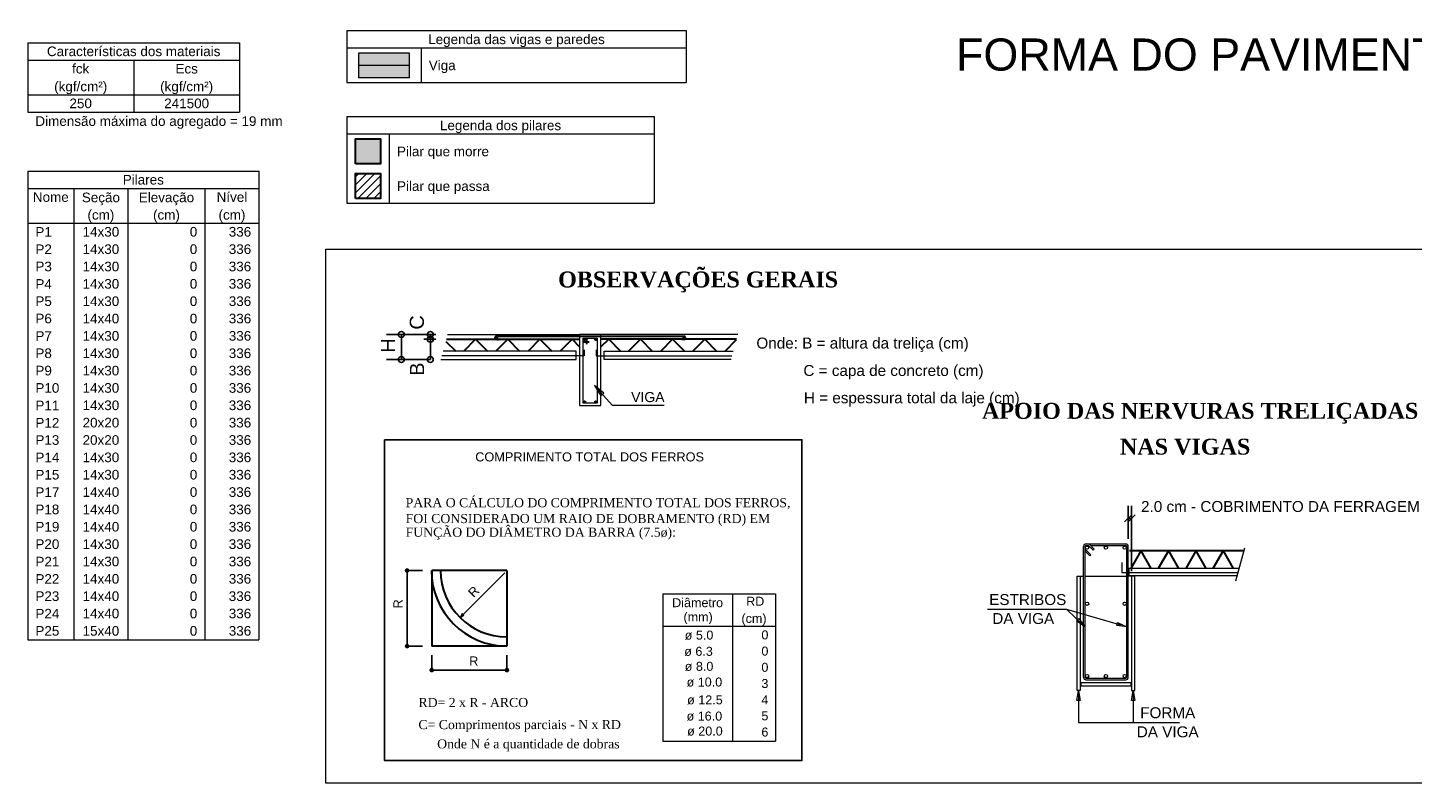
# Model space of a CAD drawing. Header units: millimetres. Extents: x 1434 to 2277, y -793 to -278.
# Tile 26 of 111: x 1748 to 1778, y -632 to -615. Entities that reach past the tile are written whole.
import ezdxf

# ---------------------------------------------------------------- set-up
doc = ezdxf.new("R2010")
doc.units = ezdxf.units.MM
doc.linetypes.add('NULL', pattern=[0])
for name, color, linetype in [('10', 250, 'Continuous'), ('4', 1, 'Continuous'), ('6', 1, 'Continuous'), ('7', 1, 'Continuous')]:
    doc.layers.add(name, color=color, linetype=linetype)
for name, color, linetype, lineweight in [('AREAL', 7, 'Continuous', 5), ('Cotas', 1, 'Continuous', 0), ('DT-Armadura', 1, 'Continuous', 30), ('DT-Título', 250, 'Continuous', 20), ('FO-Eixos', 5, 'Continuous', 5), ('FO-Hachura pilar que morre', 106, 'Continuous', 5), ('FO-Hachura pilar que passa', 19, 'Continuous', 5), ('FO-Hachura viga', 43, 'Continuous', 5), ('FO-Indicacões', 152, 'Continuous', 9), ('FO-Pilares', 4, 'Continuous', 30), ('FO-Textos das vigas', 7, 'Continuous', 5), ('FO-Textos dos pilares', 7, 'Continuous', 5), ('FO-Títulos', 1, 'Continuous', 20), ('FO-Vigas', 1, 'Continuous', 20), ('LC-Tabelas', 1, 'Continuous', 20), ('LC-Textos das tabelas', 250, 'Continuous', 5), ('Textos', 7, 'Continuous', 9)]:
    doc.layers.add(name, color=color, linetype=linetype, lineweight=lineweight)
doc.styles.add('ARIAL', font='arial.ttf')
doc.styles.add('ArialBlack', font='txt')
doc.styles.get("Standard").update_dxf_attribs({"font": 'arial.ttf'})
doc.styles.add('TimesNewRoman', font='times.ttf')
doc.styles.add('TimesnewromanN', font='timesbd.ttf')
doc.dimstyles.new('UM_25.000000', dxfattribs={"dimtxt": 0.18, "dimasz": 0.1, "dimexe": 0.1, "dimexo": 0.2, "dimgap": 0, "dimtad": 1, "dimtih": 1, "dimtoh": 1, "dimdec": 1, "dimlfac": 25, "dimzin": 0, "dimdsep": 46, "dimtxsty": 'Standard', "dimcen": 0.09, "dimdle": 0.1, "dimadec": 1, "dimazin": 2, "dimtfac": 1, "dimtdec": 4, "dimtofl": 0, "dimtmove": 0, "dimatfit": 3, "dimfxl": 1, "dimtolj": 1, "dimarcsym": 0})

# ---------------------------------------------------------------- blocks, each defined once
blk = doc.blocks.new('_Dot')
at = {"color": 0, "linetype": 'ByBlock', "lineweight": -2}
blk.add_line((-0.5, 0), (-1, 0), dxfattribs=at)
at = {"color": 0, "linetype": 'ByBlock', "const_width": 0.5}
blk.add_lwpolyline([(-0.25, 0, 1), (0.25, 0, 1)], format="xyb", close=True, dxfattribs=at)
blk = doc.blocks.new('*D1470')
at = {"layer": 'Cotas', "color": 0, "lineweight": -2, "transparency": 16777216}
for p, q in [((1756.217, -627.19), (1755.875, -627.19)), ((1755.875, -627.29), (1755.875, -628.751)), ((1756.217, -628.851), (1755.875, -628.851))]:
    blk.add_line(p, q, dxfattribs=at)
at = {"layer": 'Cotas', "color": 0, "lineweight": -2, "transparency": 16777216, "xscale": 0.1, "yscale": 0.1, "zscale": 0.1}
for p, rotation in [((1755.875, -627.19), 90), ((1755.875, -628.851), 270)]:
    blk.add_blockref('_Dot', p, dxfattribs=dict(at, rotation=rotation))
at = {"layer": 'Cotas', "color": 7, "transparency": 16777216, "insert": (1755.675, -627.923), "char_height": 0.2, "attachment_point": 5, "rotation": 90, "style": 'ArialBlack'}
blk.add_mtext('\\A1;R', dxfattribs=at)
blk = doc.blocks.new('*D1471')
at = {"layer": 'Cotas', "color": 0, "lineweight": -2, "transparency": 16777216}
for p, q in [((1756.417, -629.051), (1756.417, -629.379)), ((1758.071, -629.051), (1758.071, -629.379)), ((1756.517, -629.379), (1757.971, -629.379))]:
    blk.add_line(p, q, dxfattribs=at)
at = {"layer": 'Cotas', "color": 0, "lineweight": -2, "transparency": 16777216, "xscale": 0.1, "yscale": 0.1, "zscale": 0.1, "rotation": 180}
blk.add_blockref('_Dot', (1756.417, -629.379), dxfattribs=at)
at = {"layer": 'Cotas', "color": 0, "lineweight": -2, "transparency": 16777216, "xscale": 0.1, "yscale": 0.1, "zscale": 0.1}
blk.add_blockref('_Dot', (1758.071, -629.379), dxfattribs=at)
at = {"layer": 'Cotas', "color": 7, "transparency": 16777216, "insert": (1757.342, -629.179), "char_height": 0.2, "attachment_point": 5, "rotation": 0.0057, "style": 'ArialBlack'}
blk.add_mtext('\\A1;R', dxfattribs=at)

msp = doc.modelspace()

# ---------------------------------------------------------------- hatches: boundary and pattern name
at = {"layer": 'FO-Hachura pilar que morre', "linetype": 'Continuous'}
msp.add_hatch(color=256, dxfattribs=at).paths.add_polyline_path([(1754.7425, -618.2553), (1754.7425, -617.7046), (1755.2932, -617.7046), (1755.2932, -618.2553), (1754.7425, -618.2553)])
at = {"layer": 'FO-Hachura pilar que passa', "linetype": 'Continuous'}
h = msp.add_hatch(dxfattribs=at)
h.set_pattern_fill('ANSI31', color=256, style=0)
h.set_pattern_definition([(45, (1714.29514, -620.27129), (-0.08838835, 0.08838835), [])])
h.paths.add_polyline_path([(1754.7425, -619.0177), (1754.7425, -618.4671), (1755.2932, -618.4671), (1755.2932, -619.0177), (1754.7425, -619.0177)])
at = {"layer": 'FO-Hachura viga', "linetype": 'Continuous'}
msp.add_hatch(color=256, dxfattribs=at).paths.add_polyline_path([(1754.8166, -616.364), (1754.8166, -615.8133), (1755.918, -615.8133), (1755.918, -616.364), (1754.8166, -616.364)])

# ---------------------------------------------------------------- linework, layer by layer
at = {"color": 7, "linetype": 'Continuous', "lineweight": 0}
for p, q in [((1759.6653, -622.0063), (1759.6653, -623.5663)), ((1760.1365, -622.0063), (1759.6653, -622.0063)), ((1760.1365, -623.5663), (1760.1365, -622.0063)), ((1759.5921, -622.3698), (1756.6671, -622.3698)), ((1759.5921, -622.5527), (1759.5921, -622.3698)), ((1760.2096, -622.3698), (1763.0453, -622.3698)), ((1760.2096, -622.5527), (1760.2096, -622.3698)), ((1756.6184, -622.5527), (1759.5921, -622.5527)), ((1762.9965, -622.5527), (1760.2096, -622.5527)), ((1759.6653, -623.5663), (1760.1365, -623.5663))]:
    msp.add_line(p, q, dxfattribs=at)
at = {"layer": '10', "linetype": 'Continuous'}
msp.add_lwpolyline([(1755.3792, -624.3188), (1764.5546, -624.3188), (1764.5546, -631.3672), (1755.3792, -631.3672)], close=True, dxfattribs=at)
at = {"layer": '4', "linetype": 'Continuous'}
for p, q in [((1756.5087, -622.0063), (1755.424, -622.0063)), ((1755.749, -622.5527), (1755.749, -622.0063)), ((1756.5087, -622.0063), (1756.0618, -622.0063)), ((1756.5087, -622.1098), (1756.2441, -622.1098)), ((1756.3868, -622.1098), (1756.3868, -622.0063)), ((1756.3868, -622.5527), (1756.3868, -622.1098)), ((1756.3868, -622.5527), (1755.424, -622.5527)), ((1756.3868, -622.5527), (1756.0618, -622.5527)), ((1771.7286, -626.497), (1771.7286, -625.7679)), ((1771.8036, -627.2064), (1771.8036, -625.7679)), ((1771.8078, -625.9668), (1771.6494, -626.1241)), ((1771.7265, -626.1241), (1771.8828, -625.9668)), ((1771.7286, -626.046), (1771.8036, -626.046))]:
    msp.add_line(p, q, dxfattribs=at)
at = {"layer": '4', "linetype": 'Continuous', "lineweight": 0}
for p, q in [((1760.2015, -623.292), (1759.9984, -623.1255)), ((1759.9984, -623.1255), (1760.1365, -623.3489)), ((1759.9984, -623.1255), (1760.3803, -623.5581)), ((1760.1365, -623.3489), (1760.2015, -623.292)), ((1760.3803, -623.5581), (1761.5259, -623.5581)), ((1770.3786, -628.046), (1768.6328, -628.046)), ((1771.5661, -628.3887), (1770.3786, -628.046)), ((1770.7744, -628.4272), (1770.3786, -628.046)), ((1770.589, -628.2991), (1770.6411, -628.246)), ((1770.7744, -628.4272), (1770.589, -628.2991)), ((1770.6411, -628.246), (1770.7744, -628.4272)), ((1771.4744, -628.4012), (1771.4953, -628.3304)), ((1771.6994, -628.4272), (1771.4744, -628.4012)), ((1771.4953, -628.3304), (1771.6994, -628.4272)), ((1770.5994, -630.0491), (1770.6369, -629.8262)), ((1770.6723, -630.0491), (1770.5994, -630.0491)), ((1770.6369, -629.8262), (1770.6369, -630.5314)), ((1770.6369, -629.8262), (1770.6723, -630.0491)), ((1771.7994, -630.0491), (1771.8369, -629.8262)), ((1771.8723, -630.0491), (1771.7994, -630.0491)), ((1771.8369, -629.8262), (1771.8723, -630.0491)), ((1771.8369, -629.8262), (1771.8369, -630.5314)), ((1770.6369, -630.5314), (1772.8536, -630.5314))]:
    msp.add_line(p, q, dxfattribs=at)
at = {"layer": '4', "linetype": 'Continuous'}
for points in [[(1755.814, -622.0063, 1), (1755.684, -622.0063), (1755.684, -622.0063, 1), (1755.814, -622.0063), (1755.814, -622.0063)], [(1756.4518, -622.0063, 1), (1756.3218, -622.0063), (1756.3218, -622.0063, 1), (1756.4518, -622.0063), (1756.4518, -622.0063)], [(1756.4518, -622.1098, 1), (1756.3218, -622.1098), (1756.3218, -622.1098, 1), (1756.4518, -622.1098), (1756.4518, -622.1098)], [(1755.814, -622.5527, 1), (1755.684, -622.5527), (1755.684, -622.5527, 1), (1755.814, -622.5527), (1755.814, -622.5527)], [(1756.4518, -622.5527, 1), (1756.3218, -622.5527), (1756.3218, -622.5527, 1), (1756.4518, -622.5527), (1756.4518, -622.5527)]]:
    msp.add_lwpolyline(points, format="xyb", dxfattribs=at)
at = {"layer": 'AREAL', "color": 7, "linetype": 'Continuous'}
for p, q in [((1770.7473, -629.5366), (1770.7473, -626.6616)), ((1770.7828, -629.5366), (1770.7828, -626.6616)), ((1770.7828, -626.7189), (1770.9057, -626.8429)), ((1770.7994, -626.6064), (1771.6744, -626.6064)), ((1770.7994, -626.6418), (1770.8578, -626.6418)), ((1770.8578, -626.6418), (1770.9578, -626.7418)), ((1770.8703, -626.6064), (1770.9786, -626.7179)), ((1770.9036, -626.6418), (1771.6744, -626.6418)), ((1770.9786, -626.7179), (1770.9578, -626.7418)), ((1771.6932, -626.6616), (1771.6932, -629.5366)), ((1771.7286, -629.5366), (1771.7286, -626.6616)), ((1770.7828, -626.7679), (1770.8828, -626.8689)), ((1770.9057, -626.8429), (1770.8828, -626.8689)), ((1770.7994, -629.5574), (1771.6744, -629.5574)), ((1770.7994, -629.5929), (1771.6744, -629.5929))]:
    msp.add_line(p, q, dxfattribs=at)
at = {"layer": 'AREAL', "linetype": 'Continuous', "lineweight": 0}
for p, q in [((1770.6036, -629.8262), (1770.6036, -627.3116)), ((1770.6036, -627.3116), (1770.6703, -627.3116)), ((1770.6703, -627.3116), (1770.6703, -629.8262)), ((1771.8036, -627.3116), (1771.8036, -629.8262)), ((1771.8703, -627.3116), (1771.8036, -627.3116)), ((1771.8703, -629.8262), (1771.8703, -627.3116)), ((1770.6848, -629.6595), (1770.6848, -629.722)), ((1771.7911, -629.6595), (1770.6848, -629.6595)), ((1770.6848, -629.722), (1771.7911, -629.722)), ((1771.7911, -629.722), (1771.7911, -629.6595)), ((1770.6703, -629.8262), (1770.6036, -629.8262)), ((1771.8036, -629.8262), (1771.8703, -629.8262))]:
    msp.add_line(p, q, dxfattribs=at)
at = {"layer": 'AREAL', "color": 7, "linetype": 'Continuous', "lineweight": 0}
for p, q in [((1771.739, -627.147), (1771.739, -627.3033)), ((1774.164, -627.147), (1771.739, -627.147)), ((1771.739, -627.3033), (1774.1203, -627.3033))]:
    msp.add_line(p, q, dxfattribs=at)
at = {"layer": 'AREAL', "color": 7, "linetype": 'Continuous'}
for centre in [(1770.8244, -626.6876), (1771.2369, -626.6876), (1771.6494, -626.6876), (1770.8244, -627.921), (1771.6494, -627.921), (1770.8244, -629.5106), (1771.2369, -629.5106), (1771.6494, -629.5106)]:
    msp.add_circle(centre, 0.0356, dxfattribs=at)
for centre, radius, start, end in [((1770.7994, -626.6606), 0.0546, 88.17446, 181.155), ((1770.8036, -626.6637), 0.023, 103.11644, 173.96231), ((1771.6744, -626.6606), 0.0546, 358.845, 91.82553), ((1771.6703, -626.6637), 0.023, 6.03769, 76.88355), ((1770.7994, -629.5376), 0.0546, 178.845, 271.82553), ((1770.8036, -629.5345), 0.023, 186.03769, 256.88355), ((1771.6744, -629.5376), 0.0546, 268.17447, 1.155), ((1771.6703, -629.5345), 0.023, 283.11645, 353.96231)]:
    msp.add_arc(centre, radius, start, end, dxfattribs=at)
at = {"layer": 'Cotas'}
msp.add_line((1758.0238, -627.2379), (1757.0388, -628.2229), dxfattribs=at)
msp.add_lwpolyline([(1757.0388, -628.2229), (1757.1254, -628.1729), (1757.0888, -628.1363)], close=True, dxfattribs=at)
at = {"layer": 'DT-Armadura', "linetype": 'Continuous'}
for p, q in [((1756.7403, -622.1098), (1759.6653, -622.1098)), ((1757.3821, -622.1098), (1757.1221, -622.3698)), ((1757.3821, -622.1098), (1757.6421, -622.3698)), ((1758.089, -622.1098), (1757.829, -622.3698)), ((1757.8453, -622.0388), (1761.9565, -622.0388)), ((1757.8453, -622.1184), (1757.8859, -622.118)), ((1758.089, -622.1098), (1758.349, -622.3698)), ((1758.7959, -622.1098), (1758.5359, -622.3698)), ((1758.7959, -622.1098), (1759.0559, -622.3698)), ((1759.5028, -622.1098), (1759.2428, -622.3698)), ((1759.5028, -622.1098), (1759.6653, -622.2784)), ((1759.8196, -622.0855), (1759.8196, -622.2155)), ((1763.1184, -622.1098), (1760.1365, -622.1098)), ((1760.3071, -622.1098), (1760.1365, -622.2784)), ((1760.3071, -622.1098), (1760.5671, -622.3698)), ((1761.0059, -622.1098), (1760.7459, -622.3698)), ((1761.0059, -622.1098), (1761.2659, -622.3698)), ((1761.7128, -622.1098), (1761.4528, -622.3698)), ((1761.7128, -622.1098), (1761.9728, -622.3698)), ((1761.9565, -622.118), (1761.9159, -622.118)), ((1762.4196, -622.1098), (1762.1596, -622.3698)), ((1762.4196, -622.1098), (1762.6796, -622.3698)), ((1763.1103, -622.122), (1762.8665, -622.3698)), ((1756.724, -622.1566), (1756.9434, -622.3698)), ((1759.7465, -622.1627), (1759.8765, -622.1627)), ((1774.2703, -626.7595), (1771.7536, -626.7595)), ((1772.0078, -626.7595), (1771.7828, -627.147)), ((1772.0078, -626.7595), (1772.2286, -627.147)), ((1772.6119, -626.7595), (1772.389, -627.147)), ((1772.6119, -626.7595), (1772.8348, -627.147)), ((1773.2119, -626.7595), (1772.9911, -627.147)), ((1773.2119, -626.7595), (1773.4369, -627.147)), ((1773.8161, -626.7595), (1773.5911, -627.147)), ((1773.8161, -626.7595), (1774.0369, -627.147))]:
    msp.add_line(p, q, dxfattribs=at)
at = {"layer": 'DT-Armadura', "linetype": 'Continuous', "lineweight": 0}
for p, q in [((1759.7465, -623.5155), (1759.7465, -622.0855)), ((1759.7465, -622.0855), (1760.0553, -622.0855)), ((1760.0553, -622.0855), (1760.0553, -623.5155)), ((1759.7709, -622.3455), (1759.7709, -622.4755)), ((1760.0309, -622.3455), (1760.0309, -622.4755)), ((1759.7709, -622.4755), (1756.6428, -622.4755)), ((1760.0309, -622.4755), (1763.0128, -622.4755)), ((1760.0553, -623.5155), (1759.7465, -623.5155)), ((1771.5869, -627.0137), (1771.5869, -627.2356)), ((1771.5869, -627.2356), (1774.139, -627.2356))]:
    msp.add_line(p, q, dxfattribs=at)
at = {"layer": 'DT-Armadura', "linetype": 'Continuous'}
for centre, radius in [((1757.8453, -622.0794), 0.0117), ((1759.779, -622.1098), 0.0195), ((1760.0228, -622.1098), 0.0195), ((1761.9565, -622.0794), 0.0117), ((1759.779, -623.4891), 0.0195), ((1760.0228, -623.4891), 0.0195)]:
    msp.add_circle(centre, radius, dxfattribs=at)
for centre, radius, start, end in [((1757.8461, -622.0786), 0.0398, 91.18641, 268.81359), ((1761.9565, -622.0794), 0.039, 270, 90)]:
    msp.add_arc(centre, radius, start, end, dxfattribs=at)
at = {"layer": 'DT-Título', "color": 18, "true_color": 0x000000}
msp.add_lwpolyline([(1754.0889, -620.1322), (1799.3853, -620.1322), (1799.3853, -631.8655), (1754.0889, -631.8655)], close=True, dxfattribs=at)
at = {"layer": 'FO-Eixos'}
msp.add_line((1754.8166, -616.0887), (1755.918, -616.0887), dxfattribs=at)
at = {"layer": 'FO-Indicacões', "linetype": 'Continuous'}
msp.add_line((1774.2848, -626.7022), (1774.0869, -627.4272), dxfattribs=at)
at = {"layer": 'FO-Pilares', "linetype": 'Continuous'}
for p, q in [((1758.0714, -627.1903), (1756.417, -627.1903)), ((1756.417, -627.1903), (1756.417, -628.8506)), ((1758.0714, -627.1903), (1758.0714, -628.8506)), ((1758.0714, -628.8506), (1756.417, -628.8506))]:
    msp.add_line(p, q, dxfattribs=at)
at = {"layer": 'FO-Pilares'}
for points in [[(1754.7425, -618.2553), (1754.7425, -617.7046), (1755.2932, -617.7046), (1755.2932, -618.2553), (1754.7425, -618.2553)], [(1754.7425, -619.0177), (1754.7425, -618.4671), (1755.2932, -618.4671), (1755.2932, -619.0177), (1754.7425, -619.0177)]]:
    msp.add_lwpolyline(points, close=True, dxfattribs=at)
at = {"layer": 'FO-Pilares', "linetype": 'Continuous'}
for radius in [1.6604, 1.4604]:
    msp.add_arc((1758.0714, -627.1903), radius, 180, 270, dxfattribs=at)
at = {"layer": 'FO-Textos das vigas'}
for p, q in [((1754.5519, -615.3229), (1762.0072, -615.3229)), ((1754.5519, -615.3229), (1754.5519, -616.4667)), ((1762.0072, -615.3229), (1762.0072, -616.4667)), ((1747.5352, -615.5953), (1752.1948, -615.5953)), ((1747.5352, -615.5953), (1747.5352, -615.9765)), ((1752.1948, -615.5953), (1752.1948, -615.9765)), ((1754.5519, -615.7042), (1762.0072, -615.7042)), ((1756.1827, -615.7042), (1756.1827, -616.4667)), ((1747.5352, -615.9765), (1752.1948, -615.9765)), ((1747.5352, -615.9765), (1747.5352, -617.1202)), ((1749.865, -615.9765), (1749.865, -617.1202)), ((1752.1948, -615.9765), (1752.1948, -617.1202)), ((1754.5519, -616.4667), (1762.0072, -616.4667)), ((1747.5352, -616.739), (1752.1948, -616.739)), ((1747.5352, -617.1202), (1752.1948, -617.1202)), ((1747.5352, -617.1202), (1752.1948, -617.1202)), ((1754.5519, -617.2142), (1761.3083, -617.2142)), ((1754.5519, -617.2142), (1754.5519, -619.1204)), ((1761.3083, -617.2142), (1761.3083, -619.1204)), ((1754.5519, -617.5954), (1761.3083, -617.5954)), ((1755.4838, -617.5954), (1755.4838, -619.1204)), ((1754.5519, -619.1204), (1761.3083, -619.1204))]:
    msp.add_line(p, q, dxfattribs=at)
at = {"layer": 'FO-Textos dos pilares'}
for p, q in [((1747.5352, -618.4167), (1752.6184, -618.4167)), ((1747.5352, -618.4167), (1747.5352, -628.7102)), ((1752.6184, -618.4167), (1752.6184, -628.7102)), ((1747.5352, -618.798), (1752.6184, -618.798)), ((1748.5518, -618.798), (1748.5518, -628.7102)), ((1749.7379, -618.798), (1749.7379, -628.7102)), ((1751.4323, -618.798), (1751.4323, -628.7102)), ((1747.5352, -619.5605), (1752.6184, -619.5605)), ((1747.5352, -628.7102), (1752.6184, -628.7102))]:
    msp.add_line(p, q, dxfattribs=at)
at = {"layer": 'FO-Vigas'}
msp.add_lwpolyline([(1754.8166, -616.364), (1754.8166, -615.8133), (1755.918, -615.8133), (1755.918, -616.364), (1754.8166, -616.364)], close=True, dxfattribs=at)
at = {"layer": 'LC-Tabelas'}
for p, q in [((1756.7646, -622.0063), (1759.6653, -622.0063)), ((1763.1428, -622.0063), (1760.1365, -622.0063)), ((1770.6703, -627.3116), (1770.7473, -627.3116)), ((1770.7828, -627.3116), (1771.6932, -627.3116)), ((1771.8036, -627.3116), (1771.7286, -627.3116)), ((1761.4967, -627.702), (1763.9763, -627.702)), ((1761.4967, -627.702), (1761.4967, -630.9364)), ((1763.0275, -627.702), (1763.0275, -630.9364)), ((1763.9763, -627.702), (1763.9763, -630.9364)), ((1761.4967, -628.4136), (1763.9763, -628.4136)), ((1761.4967, -630.9364), (1763.9763, -630.9364))]:
    msp.add_line(p, q, dxfattribs=at)

# ---------------------------------------------------------------- texts
at = {"layer": '6', "color": 244, "linetype": 'NULL', "char_height": 0.35, "attachment_point": 7, "line_spacing_factor": 0.9, "style": 'TimesnewromanN'}
for s, insert, width in [('OBSERVAÇÕES GERAIS', (1759.1959, -621.0811), 30.24), ('APOIO DAS NERVURAS TRELIÇADAS', (1768.5133, -623.9676), 194.88), ('NAS VIGAS', (1771.5473, -624.6521), 60.48)]:
    msp.add_mtext(s, dxfattribs=dict(at, insert=insert, width=width))
at = {"layer": '7', "color": 7, "linetype": 'NULL', "char_height": 0.312, "width": 1.4976, "attachment_point": 7, "rotation": 90.00021, "line_spacing_factor": 0.9, "style": 'ARIAL'}
for s, insert in [('C', (1756.2498, -621.8978)), ('H', (1755.6128, -622.4038)), ('B', (1756.2498, -622.9108))]:
    msp.add_mtext(s, dxfattribs=dict(at, insert=insert))
at = {"layer": '7', "color": 7, "linetype": 'NULL', "attachment_point": 7, "line_spacing_factor": 0.9, "style": 'ARIAL'}
for s, insert, char_height, width in [('Onde: B = altura da treliça (cm)', (1763.5541, -622.3872), 0.24, 36.864), ('C = capa de concreto (cm)', (1764.5882, -622.9884), 0.24, 28.8), ('VIGA', (1760.8008, -623.4932), 0.22, 4.224), ('H = espessura total da laje (cm)', (1764.5989, -623.5884), 0.24, 36.864), ('2.0 cm - COBRIMENTO DA FERRAGEM', (1772.0103, -625.9074), 0.24, 142.848), ('ESTRIBOS', (1768.6723, -627.9524), 0.24, 36.864), ('DA VIGA', (1768.7403, -628.3684), 0.24, 32.256), ('FORMA', (1771.9913, -630.4384), 0.24, 23.36359), ('DA VIGA', (1771.9163, -630.8584), 0.24, 32.256)]:
    msp.add_mtext(s, dxfattribs=dict(at, insert=insert, char_height=char_height, width=width))
at = {"layer": 'Cotas', "linetype": 'NULL', "insert": (1757.4802, -627.6535), "char_height": 0.2, "width": 1.817355, "attachment_point": 9, "rotation": 45.00011, "line_spacing_factor": 0.9, "style": 'ArialBlack'}
msp.add_mtext('R', dxfattribs=at)
at = {"layer": 'FO-Textos das vigas', "linetype": 'Continuous', "char_height": 0.2118, "line_spacing_factor": 0.798, "style": 'ARIAL'}
for s, insert, width, attachment_point in [('Legenda das vigas e paredes', (1758.2797, -615.6891), 7.789306, 8), ('Características dos materiais', (1749.865, -615.8918), 7.659099, 8), ('fck', (1748.7001, -616.273), 0.760991, 8), ('Ecs', (1751.0299, -616.273), 0.992471, 8), ('Viga', (1756.3517, -616.2611), 1.189229, 7), ('(kgf/cm²)', (1748.7005, -616.7243), 2.340843, 8), ('(kgf/cm²)', (1751.0295, -616.7243), 2.340843, 8), ('250', (1748.7001, -617.0355), 0.989578, 8), ('241500', (1751.0299, -617.0355), 1.979155, 8), ('Dimensão máxima do agregado = 19 mm', (1747.7045, -617.4863), 10.899821, 7), ('Legenda dos pilares', (1757.9301, -617.5803), 5.347191, 8), ('Pilar que morre', (1755.6531, -618.1523), 4.056689, 7), ('Pilar que passa', (1755.6531, -618.9153), 4.094305, 7)]:
    msp.add_mtext(s, dxfattribs=dict(at, insert=insert, width=width, attachment_point=attachment_point))
at = {"layer": 'FO-Textos dos pilares', "linetype": 'Continuous', "char_height": 0.2118, "line_spacing_factor": 0.798, "style": 'ARIAL'}
for s, insert, width, attachment_point in [('Pilares', (1750.0768, -618.7133), 1.817119, 8), ('Nível', (1752.0254, -619.0945), 1.354159, 8), ('Nome', (1748.0435, -619.0945), 1.582745, 8), ('Seção', (1749.1445, -619.1643), 1.684018, 8), ('Elevação', (1750.5855, -619.1643), 2.445009, 8), ('(cm)', (1749.1445, -619.5453), 1.186336, 8), ('(cm)', (1750.5855, -619.5453), 1.186336, 8), ('(cm)', (1752.0255, -619.5453), 1.186336, 8), ('P1', (1747.7046, -619.857), 0.726269, 7), ('14x30', (1749.1449, -619.857), 1.61168, 8), ('0', (1751.2629, -619.857), 0.329859, 9), ('336', (1752.449, -619.857), 0.989578, 9), ('P2', (1747.7046, -620.2382), 0.726269, 7), ('14x30', (1749.1449, -620.2382), 1.61168, 8), ('0', (1751.2629, -620.2382), 0.329859, 9), ('336', (1752.449, -620.2382), 0.989578, 9), ('P3', (1747.7046, -620.6195), 0.726269, 7), ('14x30', (1749.1449, -620.6195), 1.61168, 8), ('0', (1751.2629, -620.6195), 0.329859, 9), ('336', (1752.449, -620.6195), 0.989578, 9), ('P4', (1747.7046, -621.0007), 0.726269, 7), ('14x30', (1749.1449, -621.0007), 1.61168, 8), ('0', (1751.2629, -621.0007), 0.329859, 9), ('336', (1752.449, -621.0007), 0.989578, 9), ('P5', (1747.7046, -621.3819), 0.726269, 7), ('14x30', (1749.1449, -621.3819), 1.61168, 8), ('0', (1751.2629, -621.3819), 0.329859, 9), ('336', (1752.449, -621.3819), 0.989578, 9), ('P6', (1747.7046, -621.7632), 0.726269, 7), ('14x40', (1749.1449, -621.7632), 1.61168, 8), ('0', (1751.2629, -621.7632), 0.329859, 9), ('336', (1752.449, -621.7632), 0.989578, 9), ('P7', (1747.7046, -622.1444), 0.726269, 7), ('14x30', (1749.1449, -622.1444), 1.61168, 8), ('0', (1751.2629, -622.1444), 0.329859, 9), ('336', (1752.449, -622.1444), 0.989578, 9), ('P8', (1747.7046, -622.5257), 0.726269, 7), ('14x30', (1749.1449, -622.5257), 1.61168, 8), ('0', (1751.2629, -622.5257), 0.329859, 9), ('336', (1752.449, -622.5257), 0.989578, 9), ('P9', (1747.7046, -622.9069), 0.726269, 7), ('14x30', (1749.1449, -622.9069), 1.61168, 8), ('0', (1751.2629, -622.9069), 0.329859, 9), ('336', (1752.449, -622.9069), 0.989578, 9), ('P10', (1747.7046, -623.2881), 1.056128, 7), ('14x30', (1749.1449, -623.2881), 1.61168, 8), ('0', (1751.2629, -623.2881), 0.329859, 9), ('336', (1752.449, -623.2881), 0.989578, 9), ('P11', (1747.7046, -623.6694), 1.056128, 7), ('14x30', (1749.1449, -623.6694), 1.61168, 8), ('0', (1751.2629, -623.6694), 0.329859, 9), ('336', (1752.449, -623.6694), 0.989578, 9), ('P12', (1747.7046, -624.0506), 1.056128, 7), ('20x20', (1749.1449, -624.0506), 1.61168, 8), ('0', (1751.2629, -624.0506), 0.329859, 9), ('336', (1752.449, -624.0506), 0.989578, 9), ('P13', (1747.7046, -624.4319), 1.056128, 7), ('20x20', (1749.1449, -624.4319), 1.61168, 8), ('0', (1751.2629, -624.4319), 0.329859, 9), ('336', (1752.449, -624.4319), 0.989578, 9), ('P14', (1747.7046, -624.8131), 1.056128, 7), ('14x30', (1749.1449, -624.8131), 1.61168, 8), ('0', (1751.2629, -624.8131), 0.329859, 9), ('336', (1752.449, -624.8131), 0.989578, 9), ('P15', (1747.7046, -625.1943), 1.056128, 7), ('14x30', (1749.1449, -625.1943), 1.61168, 8), ('0', (1751.2629, -625.1943), 0.329859, 9), ('336', (1752.449, -625.1943), 0.989578, 9), ('P17', (1747.7046, -625.5756), 1.056128, 7), ('14x40', (1749.1449, -625.5756), 1.61168, 8), ('0', (1751.2629, -625.5756), 0.329859, 9), ('336', (1752.449, -625.5756), 0.989578, 9), ('P18', (1747.7046, -625.9568), 1.056128, 7), ('14x40', (1749.1449, -625.9568), 1.61168, 8), ('0', (1751.2629, -625.9568), 0.329859, 9), ('336', (1752.449, -625.9568), 0.989578, 9), ('P19', (1747.7046, -626.3381), 1.056128, 7), ('14x40', (1749.1449, -626.3381), 1.61168, 8), ('0', (1751.2629, -626.3381), 0.329859, 9), ('336', (1752.449, -626.3381), 0.989578, 9), ('P20', (1747.7046, -626.7193), 1.056128, 7), ('14x30', (1749.1449, -626.7193), 1.61168, 8), ('0', (1751.2629, -626.7193), 0.329859, 9), ('336', (1752.449, -626.7193), 0.989578, 9), ('P21', (1747.7046, -627.1005), 1.056128, 7), ('14x30', (1749.1449, -627.1005), 1.61168, 8), ('0', (1751.2629, -627.1005), 0.329859, 9), ('336', (1752.449, -627.1005), 0.989578, 9), ('P22', (1747.7046, -627.4818), 1.056128, 7), ('14x40', (1749.1449, -627.4818), 1.61168, 8), ('0', (1751.2629, -627.4818), 0.329859, 9), ('336', (1752.449, -627.4818), 0.989578, 9), ('P23', (1747.7046, -627.863), 1.056128, 7), ('14x40', (1749.1449, -627.863), 1.61168, 8), ('0', (1751.2629, -627.863), 0.329859, 9), ('336', (1752.449, -627.863), 0.989578, 9), ('P24', (1747.7046, -628.2443), 1.056128, 7), ('14x40', (1749.1449, -628.2443), 1.61168, 8), ('0', (1751.2629, -628.2443), 0.329859, 9), ('336', (1752.449, -628.2443), 0.989578, 9), ('P25', (1747.7046, -628.6255), 1.056128, 7), ('15x40', (1749.1449, -628.6255), 1.61168, 8), ('0', (1751.2629, -628.6255), 0.329859, 9), ('336', (1752.449, -628.6255), 0.989578, 9)]:
    msp.add_mtext(s, dxfattribs=dict(at, insert=insert, width=width, attachment_point=attachment_point))
at = {"layer": 'FO-Títulos', "insert": (1795.1208, -616.4192), "char_height": 0.706, "width": 54.352964, "attachment_point": 9, "line_spacing_factor": 0.798, "style": 'ARIAL'}
msp.add_mtext('FORMA DO PAVIMENTO TORRE CX DE ÁGUA (NÍVEL 620)', dxfattribs=at)
at = {"layer": 'LC-Textos das tabelas', "linetype": 'NULL', "line_spacing_factor": 0.798, "style": 'ArialBlack'}
for s, insert, char_height, width, attachment_point in [('Diâmetro', (1762.262, -627.9988), 0.19768, 10.684209, 8), ('RD', (1763.5285, -627.9652), 0.19768, 3.314711, 8), ('(mm)', (1762.2728, -628.368), 0.19768, 5.941462, 8), ('(cm)', (1763.5015, -628.4001), 0.19768, 5.232656, 8), ('ø 5.0', (1762.608, -628.7137), 0.19768, 6.056122, 9), ('0', (1763.8179, -628.7067), 0.1977, 1.428036, 9), ('ø 6.3', (1762.5963, -629.07), 0.19768, 6.056122, 9), ('0', (1763.8179, -629.063), 0.1977, 1.428036, 9), ('ø 8.0', (1762.608, -629.3997), 0.19768, 6.056122, 9), ('0', (1763.8179, -629.4186), 0.1977, 1.428036, 9), ('ø 10.0', (1762.8021, -629.7445), 0.19768, 7.484158, 9), ('3', (1763.8179, -629.7742), 0.1977, 1.428036, 9), ('ø 12.5', (1762.8139, -630.1363), 0.19768, 7.484158, 9), ('4', (1763.8179, -630.1292), 0.1977, 1.428036, 9), ('ø 16.0', (1762.8021, -630.4926), 0.19768, 7.484158, 9), ('5', (1763.8179, -630.4855), 0.1977, 1.428036, 9), ('ø 20.0', (1762.8139, -630.8222), 0.19768, 7.484158, 9), ('6', (1763.8179, -630.8411), 0.1977, 1.428036, 9)]:
    msp.add_mtext(s, dxfattribs=dict(at, insert=insert, char_height=char_height, width=width, attachment_point=attachment_point))
at = {"layer": 'Textos', "linetype": 'NULL', "char_height": 0.2, "attachment_point": 7, "line_spacing_factor": 0.9}
for s, insert, width, style in [(' COMPRIMENTO TOTAL DOS FERROS', (1757.2959, -624.7964), 43.65703, 'ArialBlack'), ('PARA O CÁLCULO DO COMPRIMENTO TOTAL DOS FERROS,', (1755.8437, -625.8474), 59.800298, 'TimesNewRoman'), ('FOI CONSIDERADO UM RAIO DE DOBRAMENTO (RD) EM ', (1755.8437, -626.2134), 57.173546, 'TimesNewRoman'), ('FUNÇÃO DO DIÂMETRO DA BARRA (7.5ø):', (1755.8437, -626.5134), 42.486668, 'TimesNewRoman'), ('RD= 2 x R - ARCO', (1756.1256, -630.1927), 17.191463, 'TimesNewRoman'), ('C= Comprimentos parciais - N x RD', (1756.1256, -630.7405), 31.638598, 'TimesNewRoman'), ('Onde N é a quantidade de dobras', (1756.5369, -631.1636), 28.53236, 'TimesNewRoman')]:
    msp.add_mtext(s, dxfattribs=dict(at, insert=insert, width=width, style=style))

# ---------------------------------------------------------------- dimensions: what is measured, and where the dimension line sits
at = {"layer": 'Cotas'}
dim = msp.add_linear_dim(base=(1755.8747, -628.8506), p1=(1756.417, -627.1903), p2=(1756.417, -628.8506), angle=90, text='R', dimstyle='UM_25.000000', override={"dimtxt": 0.2, "dimasz": 0.1, "dimexe": 0, "dimexo": 0.2, "dimtad": 1, "dimtih": 0, "dimtoh": 0, "dimdec": 1, "dimlfac": 25, "dimzin": 8, "dimtxsty": 'ArialBlack', "dimblk": 'Dot', "dimblk1": 'Dot', "dimblk2": 'Dot', "dimsah": 1, "dimdle": 0, "dimse1": 0, "dimse2": 0, "dimclrt": 7, "dimadec": 1, "dimazin": 3, "dimtmove": 2, "dimldrblk": 'Dot'}, dxfattribs=at)
dim.commit()
dim.dimension.update_dxf_attribs({"geometry": '*D1470', "text_midpoint": (1755.6747, -627.9229), "dimtype": 160, "text_rotation": 90})
dim = msp.add_linear_dim(base=(1758.0714, -629.3791), p1=(1756.417, -628.8506), p2=(1758.0714, -628.8506), text='R', dimstyle='UM_25.000000', override={"dimtxt": 0.2, "dimasz": 0.1, "dimexe": 0, "dimexo": 0.2, "dimtad": 1, "dimtih": 0, "dimtoh": 0, "dimdec": 1, "dimlfac": 25, "dimzin": 8, "dimtxsty": 'ArialBlack', "dimblk": 'Dot', "dimblk1": 'Dot', "dimblk2": 'Dot', "dimsah": 1, "dimdle": 0, "dimse1": 0, "dimse2": 0, "dimclrt": 7, "dimadec": 1, "dimazin": 3, "dimtmove": 2, "dimldrblk": 'Dot'}, dxfattribs=at)
dim.commit()
dim.dimension.update_dxf_attribs({"geometry": '*D1471', "text_midpoint": (1757.3418, -629.1791), "dimtype": 160, "text_rotation": 0.00573})

doc.saveas('drawing.dxf')
